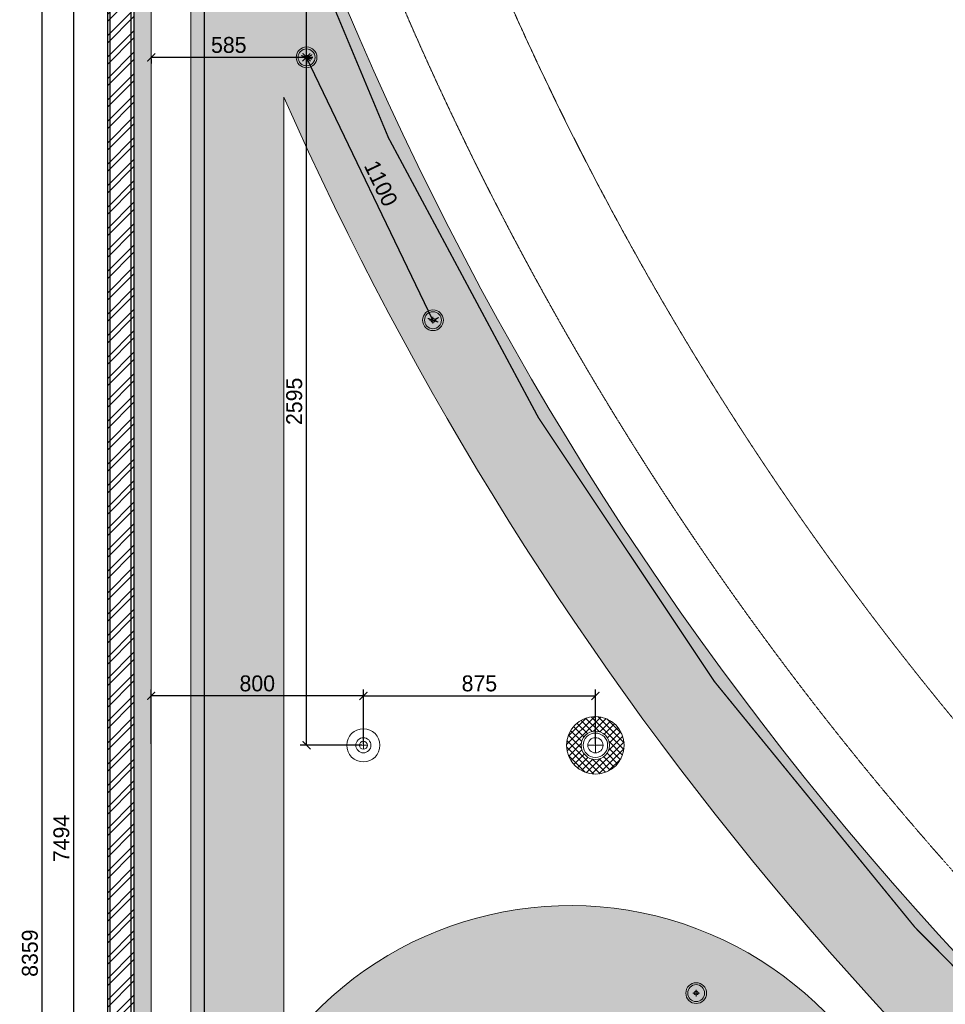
# Model space of a CAD drawing. Header units: millimetres. Extents: x 325 to 233617, y -9828 to 20555.
# Tile 41 of 45: x 203470 to 206961, y 14853 to 18566. Entities that reach past the tile are written whole.
import ezdxf

# ---------------------------------------------------------------- set-up
doc = ezdxf.new("R2010")
doc.units = ezdxf.units.MM
doc.header["$LTSCALE"] = 2.5
doc.linetypes.add('( Hidden )', pattern=[0.375, 0.25, -0.125])
doc.linetypes.add('HIDDEN', pattern=[0.375, 0.25, -0.125])
for name, color, linetype, lineweight in [('Dimension', 40, 'Continuous', 0), ('ELEC', 1, 'Continuous', 5), ('Electrical', 1, 'Continuous', 5), ('ELEVATION 1', 143, 'Continuous', 18), ('HATCH', 252, 'Continuous', 9), ('HATCH LIGHT', 250, 'Continuous', 0), ('HATCH MEDIUM', 251, 'Continuous', 5), ('WALL', 132, 'Continuous', 25)]:
    doc.layers.add(name, color=color, linetype=linetype, lineweight=lineweight)
doc.styles.get("Standard").update_dxf_attribs({"font": 'GOTHIC.TTF'})
doc.dimstyles.new('AJKD_30', dxfattribs={"dimscale": 30, "dimtxt": 2, "dimasz": 1, "dimexe": 0.8, "dimexo": 0.8, "dimgap": 0.5, "dimtad": 1, "dimdec": 0, "dimzin": 0, "dimdsep": 46, "dimtxsty": 'Standard', "dimblk": 'ARCHTICK', "dimcen": 0.125, "dimclrd": 251, "dimclre": 251, "dimclrt": 42, "dimadec": 0, "dimazin": 0, "dimtfac": 1, "dimtdec": 0, "dimtix": 1, "dimtmove": 0, "dimatfit": 3, "dimfxl": 0, "dimtolj": 1, "dimtzin": 0, "dimarcsym": 0})

# ---------------------------------------------------------------- blocks, each defined once
blk = doc.blocks.new('*U|REF|REF|REF|REF|REF|REF82')
for points in [[(0, 0), (7713.285819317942, 3.230849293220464e-31), (7713.285819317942, -10), (0, -10)], [(0, -100), (7713.285819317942, -100), (7713.285819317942, -90), (0, -90)]]:
    blk.add_lwpolyline(points, close=True)
blk = doc.blocks.new('_ArchTick')
at = {"color": 0, "linetype": 'ByBlock', "const_width": 0.15}
blk.add_lwpolyline([(-0.5, -0.5), (0.5, 0.5)], dxfattribs=at)
blk = doc.blocks.new('*D169')
at = {"layer": 'Defpoints', "color": 0}
for p in [(203555.378204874, 19225.15443655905), (203966.1958030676, 19225.15443655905), (204360.1958030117, 10865.66481538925)]:
    blk.add_point(p, dxfattribs=at)
at = {"layer": 'Dimension', "color": 251, "linetype": 'HIDDEN', "lineweight": -2}
for p, q in [((203960.1958030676, 19225.15443655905), (203531.378204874, 19225.15443655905)), ((204354.1958030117, 10865.66481538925), (203531.378204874, 10865.66481538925))]:
    blk.add_line(p, q, dxfattribs=at)
at = {"layer": 'Dimension', "color": 251, "lineweight": -2}
blk.add_line((203555.378204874, 10865.66481538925), (203555.378204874, 19225.15443655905), dxfattribs=at)
at = {"layer": 'Dimension', "color": 251, "lineweight": -2, "xscale": 30, "yscale": 30, "zscale": 30}
for p, rotation in [((203555.378204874, 19225.15443655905), 90), ((203555.378204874, 10865.66481538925), 270)]:
    blk.add_blockref('_ArchTick', p, dxfattribs=dict(at, rotation=rotation))
at = {"layer": 'Dimension', "color": 42, "insert": (203508.8690274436, 15045.40962597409), "char_height": 60, "attachment_point": 5, "rotation": 90}
blk.add_mtext('\\A1;8359', dxfattribs=at)
blk = doc.blocks.new('SPOT')
for points in [[(25803.88770833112, 4858.331588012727), (25800.88770833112, 4858.331588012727)], [(25802.38770833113, 4859.831588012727), (25802.38770833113, 4856.831588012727)]]:
    blk.add_lwpolyline(points)
for radius in [6.257377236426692, 2.854242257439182, 1.5]:
    blk.add_circle((25802.38770833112, 4858.331588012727), radius)
blk = doc.blocks.new('MODEL_GF__LIGHTING$0$downligh for toi.ip44')
h = blk.add_hatch()
h.set_pattern_fill('ANSI37', color=251, scale=10)
h.set_pattern_definition([(45, (0, 0), (-22.45064030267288, 22.45064030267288), []), (135, (0, 0), (-22.45064030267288, -22.45064030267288), [])])
h.paths.add_polyline_path([(-189.4098547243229, 0, 1), (189.4098547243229, 0, 1)])
h.paths.add_polyline_path([(93.1149320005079, 0, -1), (-93.1149320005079, 0, -1)], flags=16)
h.paths.add_polyline_path([(80.60529195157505, 0, -1), (-80.60529195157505, 0, -1)], flags=0)
h.paths.add_polyline_path([(50.0801282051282, 0, -1), (-50.0801282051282, 0, -1)], flags=0)
for p, q in [((50.0801282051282, 0), (-50.0801282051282, 6.133046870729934e-15)), ((3.066523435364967e-15, 50.0801282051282), (-9.1995703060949e-15, -50.0801282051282))]:
    blk.add_line(p, q)
for radius in [189.4098547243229, 93.1149320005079, 80.60529195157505, 50.0801282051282]:
    blk.add_circle((0, 0), radius)
blk = doc.blocks.new('li1')
for p, q in [((146176.1143120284, 17361.98755072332), (146176.1143120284, 17387.24276656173)), ((146163.4867041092, 17374.61515864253), (146188.7419199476, 17374.61515864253))]:
    blk.add_line(p, q)
for radius in [39.11515864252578, 31.91689783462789, 7.669118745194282]:
    blk.add_circle((146176.1143120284, 17374.61515864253), radius)
blk = doc.blocks.new('*D197')
at = {"layer": 'Defpoints', "color": 0}
for p in [(203966.1958030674, 16016.02760765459), (203966.1958030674, 15829.41481529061), (204766.2976122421, 15829.41481529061)]:
    blk.add_point(p, dxfattribs=at)
at = {"layer": 'Dimension', "color": 251, "linetype": 'HIDDEN', "lineweight": -2}
for p, q in [((203966.1958030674, 15835.41481529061), (203966.1958030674, 16040.02760765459)), ((204766.2976122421, 15835.41481529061), (204766.2976122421, 16040.02760765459))]:
    blk.add_line(p, q, dxfattribs=at)
at = {"layer": 'Dimension', "color": 251, "lineweight": -2}
blk.add_line((204766.2976122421, 16016.02760765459), (203966.1958030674, 16016.02760765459), dxfattribs=at)
at = {"layer": 'Dimension', "color": 251, "lineweight": -2, "xscale": 30, "yscale": 30, "zscale": 30, "rotation": 180}
blk.add_blockref('_ArchTick', (203966.1958030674, 16016.02760765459), dxfattribs=at)
at = {"layer": 'Dimension', "color": 251, "lineweight": -2, "xscale": 30, "yscale": 30, "zscale": 30}
blk.add_blockref('_ArchTick', (204766.2976122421, 16016.02760765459), dxfattribs=at)
at = {"layer": 'Dimension', "color": 42, "insert": (204366.2467076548, 16062.53678508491), "char_height": 60, "attachment_point": 5}
blk.add_mtext('\\A1;800', dxfattribs=at)
blk = doc.blocks.new('*D198')
at = {"layer": 'Defpoints', "color": 0}
for p in [(205641.2976122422, 16016.02760765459), (204766.2976122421, 15829.41481529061), (205641.2976122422, 15829.41481529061)]:
    blk.add_point(p, dxfattribs=at)
at = {"layer": 'Dimension', "color": 251, "linetype": 'HIDDEN', "lineweight": -2}
for p, q in [((204766.2976122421, 15835.41481529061), (204766.2976122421, 16040.02760765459)), ((205641.2976122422, 15835.41481529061), (205641.2976122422, 16040.02760765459))]:
    blk.add_line(p, q, dxfattribs=at)
at = {"layer": 'Dimension', "color": 251, "lineweight": -2}
blk.add_line((204766.2976122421, 16016.02760765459), (205641.2976122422, 16016.02760765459), dxfattribs=at)
at = {"layer": 'Dimension', "color": 251, "lineweight": -2, "xscale": 30, "yscale": 30, "zscale": 30, "rotation": 180}
blk.add_blockref('_ArchTick', (204766.2976122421, 16016.02760765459), dxfattribs=at)
at = {"layer": 'Dimension', "color": 251, "lineweight": -2, "xscale": 30, "yscale": 30, "zscale": 30}
blk.add_blockref('_ArchTick', (205641.2976122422, 16016.02760765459), dxfattribs=at)
at = {"layer": 'Dimension', "color": 42, "insert": (205203.7976122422, 16062.53678508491), "char_height": 60, "attachment_point": 5}
blk.add_mtext('\\A1;875', dxfattribs=at)
blk = doc.blocks.new('*D204')
at = {"layer": 'Defpoints', "color": 0}
for p in [(204552.1958030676, 18423.98478271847), (204552.1958030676, 18423.98478271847), (205028.8364102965, 17432.61515864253)]:
    blk.add_point(p, dxfattribs=at)
at = {"layer": 'Dimension', "color": 251, "lineweight": -2}
blk.add_line((205028.8364102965, 17432.61515864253), (204552.1958030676, 18423.98478271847), dxfattribs=at)
at = {"layer": 'Dimension', "color": 251, "linetype": 'HIDDEN', "lineweight": -2}
for p, q in [((204557.6032737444, 18426.58464057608), (204573.8256857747, 18434.38421414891)), ((205034.2438809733, 17435.21501650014), (205050.4662930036, 17443.01459007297))]:
    blk.add_line(p, q, dxfattribs=at)
at = {"layer": 'Dimension', "color": 251, "lineweight": -2, "xscale": 30, "yscale": 30, "zscale": 30}
for p, rotation in [((204552.1958030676, 18423.98478271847), 115.6777825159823), ((205028.8364102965, 17432.61515864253), 295.6777825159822)]:
    blk.add_blockref('_ArchTick', p, dxfattribs=dict(at, rotation=rotation))
at = {"layer": 'Dimension', "color": 42, "insert": (204832.4322755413, 17948.45284574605), "char_height": 60, "attachment_point": 5, "rotation": 295.67778251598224}
blk.add_mtext('\\A1;1100', dxfattribs=at)
blk = doc.blocks.new('*D205')
at = {"layer": 'Defpoints', "color": 0}
for p in [(203966.1958030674, 18424.84044899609), (203966.1958030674, 18423.98478271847), (204551.34013679, 18424.84044899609)]:
    blk.add_point(p, dxfattribs=at)
at = {"layer": 'Dimension', "color": 251, "lineweight": -2}
blk.add_line((204551.34013679, 18423.98478271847), (203966.1958030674, 18423.98478271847), dxfattribs=at)
at = {"layer": 'Dimension', "color": 251, "linetype": 'HIDDEN', "lineweight": -2}
for p, q in [((203966.1958030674, 18418.84044899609), (203966.1958030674, 18399.98478271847)), ((204551.34013679, 18418.84044899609), (204551.34013679, 18399.98478271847))]:
    blk.add_line(p, q, dxfattribs=at)
at = {"layer": 'Dimension', "color": 251, "lineweight": -2, "xscale": 30, "yscale": 30, "zscale": 30, "rotation": 180}
blk.add_blockref('_ArchTick', (203966.1958030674, 18423.98478271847), dxfattribs=at)
at = {"layer": 'Dimension', "color": 251, "lineweight": -2, "xscale": 30, "yscale": 30, "zscale": 30}
blk.add_blockref('_ArchTick', (204551.34013679, 18423.98478271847), dxfattribs=at)
at = {"layer": 'Dimension', "color": 42, "insert": (204258.7679699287, 18470.49396014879), "char_height": 60, "attachment_point": 5}
blk.add_mtext('\\A1;585', dxfattribs=at)
blk = doc.blocks.new('*D206')
at = {"layer": 'Defpoints', "color": 0}
for p in [(204552.1958030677, 19225.15443655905), (204552.1958030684, 19225.15443655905), (204552.1958030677, 18424.84044899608)]:
    blk.add_point(p, dxfattribs=at)
at = {"layer": 'Dimension', "color": 251, "lineweight": -2}
blk.add_line((204552.1958030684, 18424.84044899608), (204552.1958030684, 19225.15443655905), dxfattribs=at)
at = {"layer": 'Dimension', "color": 251, "linetype": 'HIDDEN', "lineweight": -2}
for p, q in [((204558.1958030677, 19225.15443655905), (204576.1958030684, 19225.15443655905)), ((204558.1958030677, 18424.84044899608), (204576.1958030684, 18424.84044899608))]:
    blk.add_line(p, q, dxfattribs=at)
at = {"layer": 'Dimension', "color": 251, "lineweight": -2, "xscale": 30, "yscale": 30, "zscale": 30}
for p, rotation in [((204552.1958030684, 19225.15443655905), 90), ((204552.1958030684, 18424.84044899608), 270)]:
    blk.add_blockref('_ArchTick', p, dxfattribs=dict(at, rotation=rotation))
at = {"layer": 'Dimension', "color": 42, "insert": (204505.686625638, 18824.99744277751), "char_height": 60, "attachment_point": 5, "rotation": 90}
blk.add_mtext('\\A1;800', dxfattribs=at)
blk = doc.blocks.new('*D207')
at = {"layer": 'Defpoints', "color": 0}
for p in [(204552.1958030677, 18423.98478271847), (204552.1958030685, 18423.98478271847), (204766.2976122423, 15829.41481529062)]:
    blk.add_point(p, dxfattribs=at)
at = {"layer": 'Dimension', "color": 251, "lineweight": -2}
blk.add_line((204552.1958030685, 15829.41481529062), (204552.1958030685, 18423.98478271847), dxfattribs=at)
at = {"layer": 'Dimension', "color": 251, "linetype": 'HIDDEN', "lineweight": -2}
for p, q in [((204558.1958030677, 18423.98478271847), (204576.1958030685, 18423.98478271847)), ((204760.2976122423, 15829.41481529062), (204528.1958030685, 15829.41481529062))]:
    blk.add_line(p, q, dxfattribs=at)
at = {"layer": 'Dimension', "color": 251, "lineweight": -2, "xscale": 30, "yscale": 30, "zscale": 30}
for p, rotation in [((204552.1958030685, 18423.98478271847), 90), ((204552.1958030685, 15829.41481529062), 270)]:
    blk.add_blockref('_ArchTick', p, dxfattribs=dict(at, rotation=rotation))
at = {"layer": 'Dimension', "color": 42, "insert": (204505.6866256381, 17126.69979900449), "char_height": 60, "attachment_point": 5, "rotation": 90}
blk.add_mtext('\\A1;2595', dxfattribs=at)
blk = doc.blocks.new('*D346')
at = {"layer": 'Defpoints', "color": 0}
for p in [(203674.2248773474, 19225.15443655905), (204116.1958030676, 19225.15443655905), (204116.1958030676, 11730.66481538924)]:
    blk.add_point(p, dxfattribs=at)
at = {"layer": 'Dimension', "color": 251, "linetype": 'HIDDEN', "lineweight": -2}
for p, q in [((203974.2248773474, 19225.15443655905), (203650.2248773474, 19225.15443655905)), ((203674.2248773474, 11730.66481538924), (203674.2248773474, 19225.15443655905)), ((203974.2248773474, 11730.66481538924), (203650.2248773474, 11730.66481538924))]:
    blk.add_line(p, q, dxfattribs=at)
at = {"layer": 'Dimension', "color": 251, "lineweight": -2, "xscale": 30, "yscale": 30, "zscale": 30}
for p, rotation in [((203674.2248773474, 19225.15443655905), 90), ((203674.2248773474, 11730.66481538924), 270)]:
    blk.add_blockref('_ArchTick', p, dxfattribs=dict(at, rotation=rotation))
at = {"layer": 'Dimension', "color": 42, "insert": (203627.715699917, 15477.90962597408), "char_height": 60, "attachment_point": 5, "rotation": 90}
blk.add_mtext('\\A1;7494', dxfattribs=at)

msp = doc.modelspace()

# ---------------------------------------------------------------- hatches: boundary and pattern name
at = {"layer": 'HATCH LIGHT'}
h = msp.add_hatch(dxfattribs=at)
h.set_pattern_fill('ANSI32', color=256, scale=6)
h.set_pattern_definition([(45, (64951.82354912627, 0), (-40.41115254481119, 40.41115254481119), []), (45, (64978.76432912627, 0), (-40.41115254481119, 40.41115254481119), [])])
h.paths.add_polyline_path([(203901.1958030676, 19378.95063470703), (203801.1958030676, 19378.95063470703), (203801.1958030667, 11665.66481538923), (203901.1958030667, 11665.66481538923)])
h = msp.add_hatch(dxfattribs=at)
h.set_pattern_fill('ANSI36', color=256, scale=7)
h.set_pattern_definition([(45, (64951.82354912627, 0), (11.78658615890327, 43.2174825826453), [55.5625, -11.1125, 0, -11.1125])])
h.paths.add_polyline_path([(203966.1958030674, 19225.15443655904), (204673.2717793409, 19225.15443655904), (204672.0026205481, 19228.94775119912), (204621.8149887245, 19378.95063470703), (203901.1958030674, 19378.95063470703), (203901.1958030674, 11665.66481538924), (204301.1958030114, 11665.66481538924), (204301.1958030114, 10865.66481538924), (204366.1958030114, 10865.66481538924), (204366.1958030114, 11730.66481538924), (203966.1958030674, 11730.66481538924)])
h = msp.add_hatch(dxfattribs=at)
h.set_pattern_fill('FLEX', color=256, scale=10)
h.set_pattern_definition([(0, (0, 0), (0, 63.5), [63.5, -63.5]), (45, (63.5, 0), (0, 63.499999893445), [15.875, -58.052561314, 15.875, -89.80256131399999])])
edge = h.paths.add_edge_path()
edge.add_arc((216017.87673602, 23380.59818167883), 12279.95709463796, 199.7789586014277, 238.7556541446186, ccw=False)
edge.add_line((204462.3744307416, 19225.15443655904), (204116.1958030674, 19225.15443655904))
edge.add_line((204116.1958030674, 19225.15443655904), (204116.1958030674, 11730.66481538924))
edge.add_line((204116.1958030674, 11730.66481538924), (204366.1958030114, 11730.66481538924))
edge.add_line((204366.1958030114, 11730.66481538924), (204366.1958030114, 10980.66481538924))
edge.add_line((204366.1958030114, 10980.66481538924), (204366.1958030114, 11015.66481538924))
edge.add_line((204366.1958030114, 11015.66481538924), (206716.1958030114, 11015.66481538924))
edge.add_line((206716.1958030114, 11015.66481538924), (206716.1958030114, 6180.664815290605))
edge.add_line((206716.1958030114, 6180.664815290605), (209648.3994214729, 6180.664815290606))
edge.add_line((209648.3994214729, 6180.664815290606), (209648.3994214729, 12881.68847706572))
edge = h.paths.add_edge_path(flags=16)
edge.add_arc((208798.3994214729, 8780.664815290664), 500.0000000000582, 270.0000000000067, 359.9999999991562, ccw=False)
edge.add_line((208798.3994214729, 8280.664815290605), (207566.1958030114, 8280.664815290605))
edge.add_arc((207566.1958030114, 8780.664815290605), 500, 180, 270, ccw=False)
edge.add_line((207066.1958030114, 8780.664815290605), (207066.1958030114, 10865.66481538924))
edge.add_arc((206567.618453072, 10867.0874654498), 498.5793796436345, 359.8365115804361, 450.1634884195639)
edge.add_line((206566.1958030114, 11365.66481538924), (204966.1958030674, 11365.66481538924))
edge.add_arc((204966.1958030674, 11865.66481538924), 500, 180, 270, ccw=False)
edge.add_line((204466.1958030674, 11865.66481538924), (204466.1958030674, 13065.24749052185))
edge.add_arc((205546.3973232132, 13874.97872733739), 1350.000000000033, 216.8556406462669, 503.144359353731)
edge.add_line((204466.1958030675, 14684.70996415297), (204466.1958030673, 18274.28015048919))
edge.add_arc((216017.8767360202, 23380.59818167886), 12629.95709463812, 203.84739980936, 236.6434316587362)
edge.add_arc((208798.3994215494, 12413.60585867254), 499.9999999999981, -8.373035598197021e-10, 56.643431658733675, ccw=False)
edge.add_line((209298.3994215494, 12413.60585866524), (209298.3994214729, 8780.6648152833))
edge = h.paths.add_edge_path(flags=16)
edge.add_arc((205546.3973232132, 13874.97872733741), 900, 0, 360)

# ---------------------------------------------------------------- linework, layer by layer
at = {"layer": 'Electrical', "linetype": 'HIDDEN', "ltscale": 2, "const_width": 5}
msp.add_lwpolyline([(204166.1958030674, 11733.6597479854), (204166.1958030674, 19225.15443655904)], dxfattribs=at)
msp.add_lwpolyline([(204399.7281973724, 19225.15443655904, 0.1700335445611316), (209598.3892866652, 12852.97524826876), (209598.3892866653, 6230.664815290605), (206766.1958030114, 6230.664815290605), (206766.1958030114, 11065.66481538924), (204369.1907356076, 11065.66481538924)], format="xyb", dxfattribs=at)
at = {"layer": 'ELEVATION 1'}
msp.add_line((203966.1958030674, 11730.66481538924), (203966.1958030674, 19225.15443655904), dxfattribs=at)
at = {"layer": 'HATCH'}
msp.add_line((204116.1958030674, 11730.66481538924), (204116.1958030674, 19225.15443655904), dxfattribs=at)
msp.add_lwpolyline([(204462.3744307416, 19225.15443655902, 0.1717267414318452), (209648.3994214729, 12881.68847706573), (209648.3994214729, 6180.664815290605), (206716.1958030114, 6180.664815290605), (206716.1958030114, 11015.66481538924), (204366.1958030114, 11015.66481538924)], format="xyb", dxfattribs=at)
msp.add_lwpolyline([(204466.1958030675, 14684.70996415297), (204466.1958030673, 18274.28015048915, 0.1440845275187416), (209073.323294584, 12831.23830956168, -0.2523121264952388), (209298.3994215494, 12413.60585866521), (209298.3994214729, 8780.664815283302, -0.4142135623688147), (208798.3994214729, 8280.664815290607), (207566.1958030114, 8280.664815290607, -0.414213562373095), (207066.1958030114, 8780.664815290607), (207066.1958030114, 10865.66481538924, 0.414213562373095), (206566.1958030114, 11365.66481538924), (204966.1958030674, 11365.66481538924, -0.414213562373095), (204466.1958030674, 11865.66481538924), (204466.1958030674, 13065.24749052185, 3.001244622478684)], format="xyb", close=True, dxfattribs=at)
at = {"layer": 'HATCH MEDIUM', "linetype": '( Hidden )'}
msp.add_lwpolyline([(204656.0909745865, 20555.04357231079, 0.0121040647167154), (204806.7921404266, 20007.96842705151), (205028.8950268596, 19344.13807338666, 0.1712228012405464), (210005.0087678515, 13338.09647911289), (210615.9685196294, 12996.4414178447, 0.03153968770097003), (211966.7542335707, 12398.12697065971)], format="xyb", dxfattribs=at)
at = {"layer": 'HATCH MEDIUM', "linetype": '( Hidden )', "ltscale": 2}
msp.add_lwpolyline([(204292.2525246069, 20464.23287736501, 0.01222071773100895), (204449.4061564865, 19894.25333026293), (204675.0345158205, 19219.88589641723, 0.1714629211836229), (209817.130342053, 13013.50818319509), (210437.787950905, 12666.42997916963, 0.03165643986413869), (211836.7921461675, 12046.36731430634, 0.03165643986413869)], format="xyb", dxfattribs=at)

# ---------------------------------------------------------------- block references
at = {"layer": 'ELEC'}
for p in [(58376.08149103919, 1049.369624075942), (58852.7220982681, 58), (59845.28301118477, -2479.832528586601)]:
    msp.add_blockref('li1', p, dxfattribs=at)
at = {"layer": 'ELEC', "xscale": 0.574104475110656, "yscale": 0.574104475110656, "zscale": 0.574104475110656, "rotation": 270}
msp.add_blockref('MODEL_GF__LIGHTING$0$downligh for toi.ip44', (205641.2976122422, 15829.41481529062), dxfattribs=at)
at = {"layer": 'ELEC', "xscale": 10, "yscale": 10, "zscale": 10}
msp.add_blockref('SPOT', (-53257.5794710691, -32753.90106483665), dxfattribs=at)
at = {"layer": 'WALL', "xscale": -1, "rotation": 90}
msp.add_blockref('*U|REF|REF|REF|REF|REF|REF82', (203801.1958030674, 19378.95063470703), dxfattribs=at)

# ---------------------------------------------------------------- dimensions: what is measured, and where the dimension line sits
at = {"layer": 'Dimension'}
for base, p1, p2, override, picture, middle in [((203555.378204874, 19225.15443655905), (204360.1958030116, 10865.66481538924), (203966.1958030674, 19225.15443655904), {"dimexo": 0.2, "dimfxl": 10}, '*D169', (203508.8690274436, 15045.40962597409)), ((203674.2248773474, 19225.15443655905), (204116.1958030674, 11730.66481538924), (204116.1958030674, 19225.15443655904), {"dimexo": 0.2, "dimfxl": 10, "dimfxlon": 1}, '*D346', (203627.715699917, 15477.90962597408)), ((204552.1958030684, 19225.15443655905), (204552.1958030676, 18424.84044899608), (204552.1958030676, 19225.15443655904), {"dimexo": 0.2, "dimfxl": 10}, '*D206', (204505.686625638, 18824.99744277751)), ((204552.1958030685, 18423.98478271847), (204766.2976122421, 15829.41481529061), (204552.1958030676, 18423.98478271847), {"dimexo": 0.2, "dimfxl": 10}, '*D207', (204505.6866256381, 17126.69979900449))]:
    dim = msp.add_linear_dim(base=base, p1=p1, p2=p2, angle=90, dimstyle='AJKD_30', override=override, dxfattribs=at)
    dim.commit()
    dim.dimension.update_dxf_attribs({"geometry": picture, "text_midpoint": middle})
for base, p1, p2, picture, middle in [((203966.1958030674, 18423.98478271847), (204551.34013679, 18424.84044899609), (203966.1958030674, 18424.84044899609), '*D205', (204258.7679699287, 18470.49396014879)), ((203966.1958030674, 16016.02760765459), (204766.2976122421, 15829.41481529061), (203966.1958030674, 15829.41481529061), '*D197', (204366.2467076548, 16062.53678508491)), ((205641.2976122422, 16016.02760765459), (204766.2976122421, 15829.41481529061), (205641.2976122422, 15829.41481529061), '*D198', (205203.7976122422, 16062.53678508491))]:
    dim = msp.add_linear_dim(base=base, p1=p1, p2=p2, dimstyle='AJKD_30', override={"dimexo": 0.2, "dimfxl": 10}, dxfattribs=at)
    dim.commit()
    dim.dimension.update_dxf_attribs({"geometry": picture, "text_midpoint": middle})
dim = msp.add_aligned_dim(p1=(205028.8364102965, 17432.61515864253), p2=(204552.1958030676, 18423.98478271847), distance=0, dimstyle='AJKD_30', override={"dimexo": 0.2, "dimfxl": 10}, dxfattribs=at)
dim.commit()
dim.dimension.update_dxf_attribs({"geometry": '*D204', "text_midpoint": (204832.4322755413, 17948.45284574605)})

doc.saveas('drawing.dxf')
